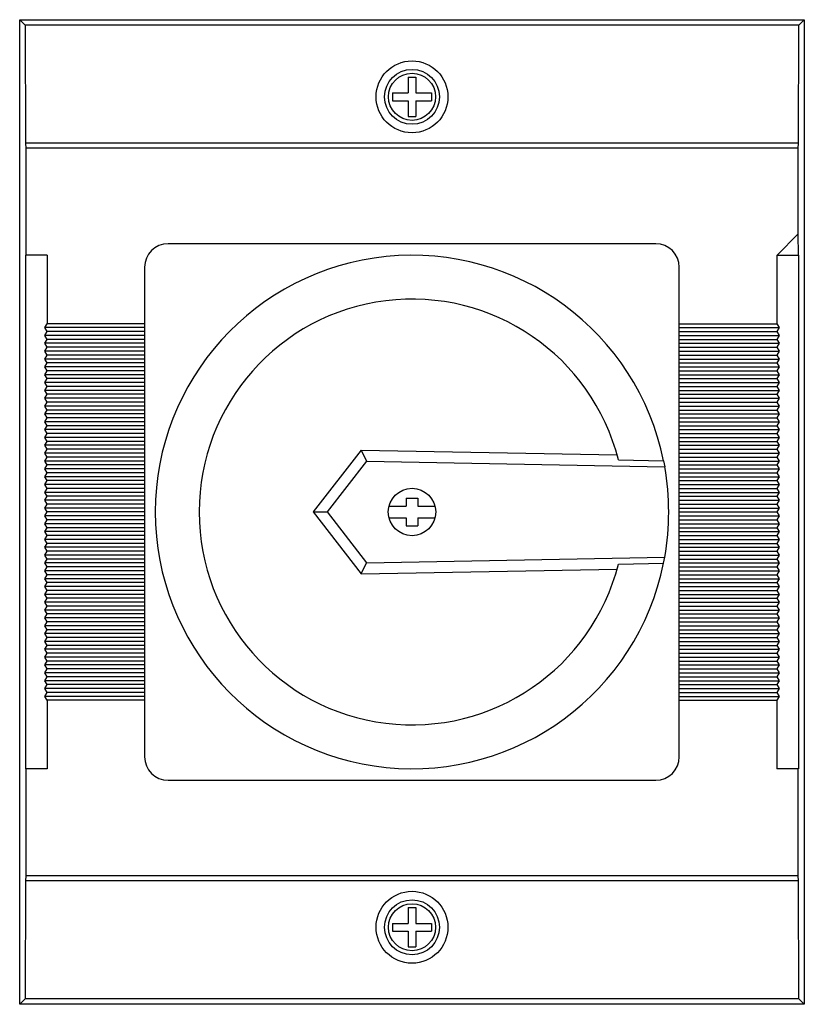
# Model space of a CAD drawing. Header units: millimetres. Extents: x -100 to 0, y 0 to 126.
import ezdxf

# ---------------------------------------------------------------- set-up
doc = ezdxf.new("R2010")
doc.units = ezdxf.units.MM

msp = doc.modelspace()

# ---------------------------------------------------------------- linework, layer by layer
at = {"color": 7, "linetype": 'Continuous', "lineweight": 25}
for p, q in [((-100, 0), (-100, 125.5)), ((-99.32, 124.82), (-100, 125.5)), ((-100, 125.5), (0, 125.5)), ((-0.68, 124.82), (0, 125.5)), ((0, 125.5), (0, 0)), ((-99.32, 124.82), (-99.24, 109.77)), ((-0.68, 124.82), (-99.32, 124.82)), ((-0.76, 109.77), (-0.68, 124.82)), ((-50.5, 118.17), (-49.5, 118.17)), ((-50.5, 118.17), (-50.5, 116.17)), ((-49.5, 118.17), (-49.5, 116.17)), ((-52.5, 116.17), (-50.5, 116.17)), ((-52.5, 116.17), (-52.5, 115.17)), ((-49.5, 116.17), (-47.5, 116.17)), ((-47.5, 116.17), (-47.5, 115.17)), ((-52.5, 115.17), (-50.5, 115.17)), ((-50.5, 115.17), (-50.5, 113.17)), ((-49.5, 115.17), (-49.5, 113.17)), ((-49.5, 115.17), (-47.5, 115.17)), ((-50.5, 113.17), (-49.5, 113.17)), ((-99.24, 109.77), (-99.23, 109.12)), ((-0.76, 109.77), (-99.24, 109.77)), ((-0.77, 109.12), (-0.76, 109.77)), ((-99.23, 109.12), (-99.23, 95.5)), ((-0.77, 109.12), (-99.23, 109.12)), ((-0.77, 98.21), (-0.77, 109.12)), ((-3.48, 95.5), (-0.77, 98.21)), ((-0.72, 95.5), (-0.77, 98.21)), ((-18.93, 96.95), (-81.08, 96.95)), ((-99.28, 95.5), (-99.28, 30)), ((-96.48, 95.5), (-99.28, 95.5)), ((-96.48, 95.5), (-96.48, 86.75)), ((-3.52, 95.5), (-0.72, 95.5)), ((-3.52, 95.5), (-3.52, 86.75)), ((-0.72, 95.5), (-0.72, 30)), ((-84.08, 93.95), (-84.08, 31.55)), ((-15.93, 31.55), (-15.93, 93.95)), ((-96.79, 86.25), (-96.48, 86.75)), ((-84.08, 86.75), (-96.48, 86.75)), ((-15.93, 86.75), (-3.52, 86.75)), ((-3.52, 86.75), (-3.21, 86.25)), ((-96.48, 85.75), (-96.79, 86.25)), ((-84.08, 86.25), (-96.79, 86.25)), ((-96.79, 85.25), (-96.48, 85.75)), ((-84.08, 85.75), (-96.48, 85.75)), ((-15.93, 86.25), (-3.21, 86.25)), ((-15.93, 85.75), (-3.52, 85.75)), ((-3.21, 86.25), (-3.52, 85.75)), ((-3.52, 85.75), (-3.21, 85.25)), ((-96.48, 84.75), (-96.79, 85.25)), ((-84.08, 85.25), (-96.79, 85.25)), ((-96.79, 84.25), (-96.48, 84.75)), ((-96.48, 83.75), (-96.79, 84.25)), ((-84.08, 84.25), (-96.79, 84.25)), ((-84.08, 84.75), (-96.48, 84.75)), ((-15.93, 85.25), (-3.21, 85.25)), ((-15.93, 84.75), (-3.52, 84.75)), ((-15.93, 84.25), (-3.21, 84.25)), ((-3.21, 85.25), (-3.52, 84.75)), ((-3.52, 84.75), (-3.21, 84.25)), ((-3.21, 84.25), (-3.52, 83.75)), ((-96.79, 83.25), (-96.48, 83.75)), ((-96.48, 82.75), (-96.79, 83.25)), ((-84.08, 83.25), (-96.79, 83.25)), ((-84.08, 83.75), (-96.48, 83.75)), ((-15.93, 83.75), (-3.52, 83.75)), ((-15.93, 83.25), (-3.21, 83.25)), ((-3.52, 83.75), (-3.21, 83.25)), ((-3.21, 83.25), (-3.52, 82.75)), ((-96.79, 82.25), (-96.48, 82.75)), ((-96.48, 81.75), (-96.79, 82.25)), ((-84.08, 82.25), (-96.79, 82.25)), ((-96.79, 81.25), (-96.48, 81.75)), ((-84.08, 82.75), (-96.48, 82.75)), ((-84.08, 81.75), (-96.48, 81.75)), ((-15.93, 82.75), (-3.52, 82.75)), ((-15.93, 82.25), (-3.21, 82.25)), ((-15.93, 81.75), (-3.52, 81.75)), ((-3.52, 82.75), (-3.21, 82.25)), ((-3.21, 82.25), (-3.52, 81.75)), ((-3.52, 81.75), (-3.21, 81.25)), ((-96.48, 80.75), (-96.79, 81.25)), ((-84.08, 81.25), (-96.79, 81.25)), ((-96.79, 80.25), (-96.48, 80.75)), ((-84.08, 80.75), (-96.48, 80.75)), ((-15.93, 81.25), (-3.21, 81.25)), ((-15.93, 80.75), (-3.52, 80.75)), ((-3.21, 81.25), (-3.52, 80.75)), ((-3.52, 80.75), (-3.21, 80.25)), ((-96.48, 79.75), (-96.79, 80.25)), ((-84.08, 80.25), (-96.79, 80.25)), ((-96.79, 79.25), (-96.48, 79.75)), ((-96.48, 78.75), (-96.79, 79.25)), ((-84.08, 79.25), (-96.79, 79.25)), ((-84.08, 79.75), (-96.48, 79.75)), ((-15.93, 80.25), (-3.21, 80.25)), ((-15.93, 79.75), (-3.52, 79.75)), ((-15.93, 79.25), (-3.21, 79.25)), ((-3.21, 80.25), (-3.52, 79.75)), ((-3.52, 79.75), (-3.21, 79.25)), ((-3.21, 79.25), (-3.52, 78.75)), ((-96.79, 78.25), (-96.48, 78.75)), ((-96.48, 77.75), (-96.79, 78.25)), ((-84.08, 78.25), (-96.79, 78.25)), ((-84.08, 78.75), (-96.48, 78.75)), ((-15.93, 78.75), (-3.52, 78.75)), ((-15.93, 78.25), (-3.21, 78.25)), ((-3.52, 78.75), (-3.21, 78.25)), ((-3.21, 78.25), (-3.52, 77.75)), ((-96.79, 77.25), (-96.48, 77.75)), ((-96.48, 76.75), (-96.79, 77.25)), ((-84.08, 77.25), (-96.79, 77.25)), ((-96.79, 76.25), (-96.48, 76.75)), ((-84.08, 77.75), (-96.48, 77.75)), ((-84.08, 76.75), (-96.48, 76.75)), ((-15.93, 77.75), (-3.52, 77.75)), ((-15.93, 77.25), (-3.21, 77.25)), ((-15.93, 76.75), (-3.52, 76.75)), ((-3.52, 77.75), (-3.21, 77.25)), ((-3.21, 77.25), (-3.52, 76.75)), ((-3.52, 76.75), (-3.21, 76.25)), ((-96.48, 75.75), (-96.79, 76.25)), ((-84.08, 76.25), (-96.79, 76.25)), ((-96.79, 75.25), (-96.48, 75.75)), ((-84.08, 75.75), (-96.48, 75.75)), ((-15.93, 76.25), (-3.21, 76.25)), ((-15.93, 75.75), (-3.52, 75.75)), ((-3.21, 76.25), (-3.52, 75.75)), ((-3.52, 75.75), (-3.21, 75.25)), ((-96.48, 74.75), (-96.79, 75.25)), ((-84.08, 75.25), (-96.79, 75.25)), ((-96.79, 74.25), (-96.48, 74.75)), ((-96.48, 73.75), (-96.79, 74.25)), ((-84.08, 74.25), (-96.79, 74.25)), ((-84.08, 74.75), (-96.48, 74.75)), ((-15.93, 75.25), (-3.21, 75.25)), ((-15.93, 74.75), (-3.52, 74.75)), ((-15.93, 74.25), (-3.21, 74.25)), ((-3.21, 75.25), (-3.52, 74.75)), ((-3.52, 74.75), (-3.21, 74.25)), ((-3.21, 74.25), (-3.52, 73.75)), ((-96.79, 73.25), (-96.48, 73.75)), ((-96.48, 72.75), (-96.79, 73.25)), ((-84.08, 73.25), (-96.79, 73.25)), ((-84.08, 73.75), (-96.48, 73.75)), ((-15.93, 73.75), (-3.52, 73.75)), ((-15.93, 73.25), (-3.21, 73.25)), ((-3.52, 73.75), (-3.21, 73.25)), ((-3.21, 73.25), (-3.52, 72.75)), ((-96.79, 72.25), (-96.48, 72.75)), ((-96.48, 71.75), (-96.79, 72.25)), ((-84.08, 72.25), (-96.79, 72.25)), ((-96.79, 71.25), (-96.48, 71.75)), ((-84.08, 72.75), (-96.48, 72.75)), ((-84.08, 71.75), (-96.48, 71.75)), ((-15.93, 72.75), (-3.52, 72.75)), ((-15.93, 72.25), (-3.21, 72.25)), ((-15.93, 71.75), (-3.52, 71.75)), ((-3.52, 72.75), (-3.21, 72.25)), ((-3.21, 72.25), (-3.52, 71.75)), ((-3.52, 71.75), (-3.21, 71.25)), ((-96.48, 70.75), (-96.79, 71.25)), ((-84.08, 71.25), (-96.79, 71.25)), ((-96.79, 70.25), (-96.48, 70.75)), ((-84.08, 70.75), (-96.48, 70.75)), ((-56.48, 70.63), (-62.59, 62.75)), ((-56.48, 70.63), (-55.8, 69.21)), ((-56.48, 70.63), (-23.87, 70.03)), ((-15.93, 71.25), (-3.21, 71.25)), ((-15.93, 70.75), (-3.52, 70.75)), ((-3.21, 71.25), (-3.52, 70.75)), ((-3.52, 70.75), (-3.21, 70.25)), ((-96.48, 69.75), (-96.79, 70.25)), ((-84.08, 70.25), (-96.79, 70.25)), ((-96.79, 69.25), (-96.48, 69.75)), ((-96.48, 68.75), (-96.79, 69.25)), ((-84.08, 69.25), (-96.79, 69.25)), ((-84.08, 69.75), (-96.48, 69.75)), ((-55.8, 69.21), (-60.8, 62.75)), ((-55.8, 69.21), (-17.78, 68.5)), ((-23.7, 69.38), (-17.93, 69.28)), ((-17.93, 69.28), (-17.78, 68.5)), ((-15.93, 70.25), (-3.21, 70.25)), ((-15.93, 69.75), (-3.52, 69.75)), ((-15.93, 69.25), (-3.21, 69.25)), ((-3.21, 70.25), (-3.52, 69.75)), ((-3.52, 69.75), (-3.21, 69.25)), ((-3.21, 69.25), (-3.52, 68.75)), ((-96.79, 68.25), (-96.48, 68.75)), ((-96.48, 67.75), (-96.79, 68.25)), ((-84.08, 68.25), (-96.79, 68.25)), ((-84.08, 68.75), (-96.48, 68.75)), ((-15.93, 68.75), (-3.52, 68.75)), ((-15.93, 68.25), (-3.21, 68.25)), ((-3.52, 68.75), (-3.21, 68.25)), ((-3.21, 68.25), (-3.52, 67.75)), ((-96.79, 67.25), (-96.48, 67.75)), ((-96.48, 66.75), (-96.79, 67.25)), ((-84.08, 67.25), (-96.79, 67.25)), ((-96.79, 66.25), (-96.48, 66.75)), ((-84.08, 67.75), (-96.48, 67.75)), ((-84.08, 66.75), (-96.48, 66.75)), ((-15.93, 67.75), (-3.52, 67.75)), ((-15.93, 67.25), (-3.21, 67.25)), ((-15.93, 66.75), (-3.52, 66.75)), ((-3.52, 67.75), (-3.21, 67.25)), ((-3.21, 67.25), (-3.52, 66.75)), ((-3.52, 66.75), (-3.21, 66.25)), ((-96.48, 65.75), (-96.79, 66.25)), ((-84.08, 66.25), (-96.79, 66.25)), ((-96.79, 65.25), (-96.48, 65.75)), ((-84.08, 65.75), (-96.48, 65.75)), ((-15.93, 66.25), (-3.21, 66.25)), ((-15.93, 65.75), (-3.52, 65.75)), ((-3.21, 66.25), (-3.52, 65.75)), ((-3.52, 65.75), (-3.21, 65.25)), ((-96.48, 64.75), (-96.79, 65.25)), ((-84.08, 65.25), (-96.79, 65.25)), ((-96.79, 64.25), (-96.48, 64.75)), ((-96.48, 63.75), (-96.79, 64.25)), ((-84.08, 64.25), (-96.79, 64.25)), ((-84.08, 64.75), (-96.48, 64.75)), ((-50.75, 64.5), (-49.25, 64.5)), ((-50.75, 64.5), (-50.75, 63.5)), ((-49.25, 64.5), (-49.25, 63.5)), ((-15.93, 65.25), (-3.21, 65.25)), ((-15.93, 64.75), (-3.52, 64.75)), ((-15.93, 64.25), (-3.21, 64.25)), ((-3.21, 65.25), (-3.52, 64.75)), ((-3.52, 64.75), (-3.21, 64.25)), ((-3.21, 64.25), (-3.52, 63.75)), ((-96.79, 63.25), (-96.48, 63.75)), ((-96.48, 62.75), (-96.79, 63.25)), ((-84.08, 63.25), (-96.79, 63.25)), ((-96.79, 62.25), (-96.48, 62.75)), ((-84.08, 63.75), (-96.48, 63.75)), ((-84.08, 62.75), (-96.48, 62.75)), ((-62.59, 62.75), (-60.8, 62.75)), ((-62.59, 62.75), (-56.48, 54.87)), ((-60.8, 62.75), (-55.8, 56.29)), ((-52.93, 63.5), (-50.75, 63.5)), ((-49.25, 63.5), (-47.07, 63.5)), ((-15.93, 63.75), (-3.52, 63.75)), ((-15.93, 63.25), (-3.21, 63.25)), ((-15.93, 62.75), (-3.52, 62.75)), ((-3.52, 63.75), (-3.21, 63.25)), ((-3.21, 63.25), (-3.52, 62.75)), ((-3.52, 62.75), (-3.21, 62.25)), ((-96.48, 61.75), (-96.79, 62.25)), ((-84.08, 62.25), (-96.79, 62.25)), ((-96.79, 61.25), (-96.48, 61.75)), ((-84.08, 61.75), (-96.48, 61.75)), ((-52.93, 62), (-50.75, 62)), ((-50.75, 62), (-50.75, 61)), ((-49.25, 62), (-49.25, 61)), ((-49.25, 62), (-47.07, 62)), ((-15.93, 62.25), (-3.21, 62.25)), ((-15.93, 61.75), (-3.52, 61.75)), ((-3.21, 62.25), (-3.52, 61.75)), ((-3.52, 61.75), (-3.21, 61.25)), ((-96.48, 60.75), (-96.79, 61.25)), ((-84.08, 61.25), (-96.79, 61.25)), ((-96.79, 60.25), (-96.48, 60.75)), ((-96.48, 59.75), (-96.79, 60.25)), ((-84.08, 60.25), (-96.79, 60.25)), ((-84.08, 60.75), (-96.48, 60.75)), ((-50.75, 61), (-49.25, 61)), ((-15.93, 61.25), (-3.21, 61.25)), ((-15.93, 60.75), (-3.52, 60.75)), ((-15.93, 60.25), (-3.21, 60.25)), ((-3.21, 61.25), (-3.52, 60.75)), ((-3.52, 60.75), (-3.21, 60.25)), ((-3.21, 60.25), (-3.52, 59.75)), ((-96.79, 59.25), (-96.48, 59.75)), ((-96.48, 58.75), (-96.79, 59.25)), ((-84.08, 59.25), (-96.79, 59.25)), ((-84.08, 59.75), (-96.48, 59.75)), ((-15.93, 59.75), (-3.52, 59.75)), ((-15.93, 59.25), (-3.21, 59.25)), ((-3.52, 59.75), (-3.21, 59.25)), ((-3.21, 59.25), (-3.52, 58.75)), ((-96.79, 58.25), (-96.48, 58.75)), ((-96.48, 57.75), (-96.79, 58.25)), ((-84.08, 58.25), (-96.79, 58.25)), ((-96.79, 57.25), (-96.48, 57.75)), ((-84.08, 58.75), (-96.48, 58.75)), ((-84.08, 57.75), (-96.48, 57.75)), ((-15.93, 58.75), (-3.52, 58.75)), ((-15.93, 58.25), (-3.21, 58.25)), ((-15.93, 57.75), (-3.52, 57.75)), ((-3.52, 58.75), (-3.21, 58.25)), ((-3.21, 58.25), (-3.52, 57.75)), ((-3.52, 57.75), (-3.21, 57.25)), ((-96.48, 56.75), (-96.79, 57.25)), ((-84.08, 57.25), (-96.79, 57.25)), ((-96.79, 56.25), (-96.48, 56.75)), ((-84.08, 56.75), (-96.48, 56.75)), ((-55.8, 56.29), (-17.78, 57)), ((-17.93, 56.22), (-17.78, 57)), ((-15.93, 57.25), (-3.21, 57.25)), ((-15.93, 56.75), (-3.52, 56.75)), ((-3.21, 57.25), (-3.52, 56.75)), ((-3.52, 56.75), (-3.21, 56.25)), ((-96.48, 55.75), (-96.79, 56.25)), ((-84.08, 56.25), (-96.79, 56.25)), ((-96.79, 55.25), (-96.48, 55.75)), ((-96.48, 54.75), (-96.79, 55.25)), ((-84.08, 55.25), (-96.79, 55.25)), ((-84.08, 55.75), (-96.48, 55.75)), ((-56.48, 54.87), (-55.8, 56.29)), ((-56.48, 54.87), (-23.87, 55.47)), ((-23.7, 56.12), (-17.93, 56.22)), ((-15.93, 56.25), (-3.21, 56.25)), ((-15.93, 55.75), (-3.52, 55.75)), ((-15.93, 55.25), (-3.21, 55.25)), ((-3.21, 56.25), (-3.52, 55.75)), ((-3.52, 55.75), (-3.21, 55.25)), ((-3.21, 55.25), (-3.52, 54.75)), ((-96.79, 54.25), (-96.48, 54.75)), ((-96.48, 53.75), (-96.79, 54.25)), ((-84.08, 54.25), (-96.79, 54.25)), ((-84.08, 54.75), (-96.48, 54.75)), ((-15.93, 54.75), (-3.52, 54.75)), ((-15.93, 54.25), (-3.21, 54.25)), ((-3.52, 54.75), (-3.21, 54.25)), ((-3.21, 54.25), (-3.52, 53.75)), ((-96.79, 53.25), (-96.48, 53.75)), ((-96.48, 52.75), (-96.79, 53.25)), ((-84.08, 53.25), (-96.79, 53.25)), ((-96.79, 52.25), (-96.48, 52.75)), ((-84.08, 53.75), (-96.48, 53.75)), ((-84.08, 52.75), (-96.48, 52.75)), ((-15.93, 53.75), (-3.52, 53.75)), ((-15.93, 53.25), (-3.21, 53.25)), ((-15.93, 52.75), (-3.52, 52.75)), ((-3.52, 53.75), (-3.21, 53.25)), ((-3.21, 53.25), (-3.52, 52.75)), ((-3.52, 52.75), (-3.21, 52.25)), ((-96.48, 51.75), (-96.79, 52.25)), ((-84.08, 52.25), (-96.79, 52.25)), ((-96.79, 51.25), (-96.48, 51.75)), ((-84.08, 51.75), (-96.48, 51.75)), ((-15.93, 52.25), (-3.21, 52.25)), ((-15.93, 51.75), (-3.52, 51.75)), ((-3.21, 52.25), (-3.52, 51.75)), ((-3.52, 51.75), (-3.21, 51.25)), ((-96.48, 50.75), (-96.79, 51.25)), ((-84.08, 51.25), (-96.79, 51.25)), ((-96.79, 50.25), (-96.48, 50.75)), ((-96.48, 49.75), (-96.79, 50.25)), ((-84.08, 50.25), (-96.79, 50.25)), ((-84.08, 50.75), (-96.48, 50.75)), ((-15.93, 51.25), (-3.21, 51.25)), ((-15.93, 50.75), (-3.52, 50.75)), ((-15.93, 50.25), (-3.21, 50.25)), ((-3.21, 51.25), (-3.52, 50.75)), ((-3.52, 50.75), (-3.21, 50.25)), ((-3.21, 50.25), (-3.52, 49.75)), ((-96.79, 49.25), (-96.48, 49.75)), ((-96.48, 48.75), (-96.79, 49.25)), ((-84.08, 49.25), (-96.79, 49.25)), ((-84.08, 49.75), (-96.48, 49.75)), ((-15.93, 49.75), (-3.52, 49.75)), ((-15.93, 49.25), (-3.21, 49.25)), ((-3.52, 49.75), (-3.21, 49.25)), ((-3.21, 49.25), (-3.52, 48.75)), ((-96.79, 48.25), (-96.48, 48.75)), ((-96.48, 47.75), (-96.79, 48.25)), ((-84.08, 48.25), (-96.79, 48.25)), ((-96.79, 47.25), (-96.48, 47.75)), ((-84.08, 48.75), (-96.48, 48.75)), ((-84.08, 47.75), (-96.48, 47.75)), ((-15.93, 48.75), (-3.52, 48.75)), ((-15.93, 48.25), (-3.21, 48.25)), ((-15.93, 47.75), (-3.52, 47.75)), ((-3.52, 48.75), (-3.21, 48.25)), ((-3.21, 48.25), (-3.52, 47.75)), ((-3.52, 47.75), (-3.21, 47.25)), ((-96.48, 46.75), (-96.79, 47.25)), ((-84.08, 47.25), (-96.79, 47.25)), ((-96.79, 46.25), (-96.48, 46.75)), ((-84.08, 46.75), (-96.48, 46.75)), ((-15.93, 47.25), (-3.21, 47.25)), ((-15.93, 46.75), (-3.52, 46.75)), ((-3.21, 47.25), (-3.52, 46.75)), ((-3.52, 46.75), (-3.21, 46.25)), ((-96.48, 45.75), (-96.79, 46.25)), ((-84.08, 46.25), (-96.79, 46.25)), ((-96.79, 45.25), (-96.48, 45.75)), ((-96.48, 44.75), (-96.79, 45.25)), ((-84.08, 45.25), (-96.79, 45.25)), ((-84.08, 45.75), (-96.48, 45.75)), ((-15.93, 46.25), (-3.21, 46.25)), ((-15.93, 45.75), (-3.52, 45.75)), ((-15.93, 45.25), (-3.21, 45.25)), ((-3.21, 46.25), (-3.52, 45.75)), ((-3.52, 45.75), (-3.21, 45.25)), ((-3.21, 45.25), (-3.52, 44.75)), ((-96.79, 44.25), (-96.48, 44.75)), ((-96.48, 43.75), (-96.79, 44.25)), ((-84.08, 44.25), (-96.79, 44.25)), ((-84.08, 44.75), (-96.48, 44.75)), ((-15.93, 44.75), (-3.52, 44.75)), ((-15.93, 44.25), (-3.21, 44.25)), ((-3.52, 44.75), (-3.21, 44.25)), ((-3.21, 44.25), (-3.52, 43.75)), ((-96.79, 43.25), (-96.48, 43.75)), ((-96.48, 42.75), (-96.79, 43.25)), ((-84.08, 43.25), (-96.79, 43.25)), ((-96.79, 42.25), (-96.48, 42.75)), ((-84.08, 43.75), (-96.48, 43.75)), ((-84.08, 42.75), (-96.48, 42.75)), ((-15.93, 43.75), (-3.52, 43.75)), ((-15.93, 43.25), (-3.21, 43.25)), ((-15.93, 42.75), (-3.52, 42.75)), ((-3.52, 43.75), (-3.21, 43.25)), ((-3.21, 43.25), (-3.52, 42.75)), ((-3.52, 42.75), (-3.21, 42.25)), ((-96.48, 41.75), (-96.79, 42.25)), ((-84.08, 42.25), (-96.79, 42.25)), ((-96.79, 41.25), (-96.48, 41.75)), ((-84.08, 41.75), (-96.48, 41.75)), ((-15.93, 42.25), (-3.21, 42.25)), ((-15.93, 41.75), (-3.52, 41.75)), ((-3.21, 42.25), (-3.52, 41.75)), ((-3.52, 41.75), (-3.21, 41.25)), ((-96.48, 40.75), (-96.79, 41.25)), ((-84.08, 41.25), (-96.79, 41.25)), ((-96.79, 40.25), (-96.48, 40.75)), ((-96.48, 39.75), (-96.79, 40.25)), ((-84.08, 40.25), (-96.79, 40.25)), ((-84.08, 40.75), (-96.48, 40.75)), ((-15.93, 41.25), (-3.21, 41.25)), ((-15.93, 40.75), (-3.52, 40.75)), ((-15.93, 40.25), (-3.21, 40.25)), ((-3.21, 41.25), (-3.52, 40.75)), ((-3.52, 40.75), (-3.21, 40.25)), ((-3.21, 40.25), (-3.52, 39.75)), ((-96.79, 39.25), (-96.48, 39.75)), ((-96.48, 38.75), (-96.79, 39.25)), ((-84.08, 39.25), (-96.79, 39.25)), ((-84.08, 39.75), (-96.48, 39.75)), ((-15.93, 39.75), (-3.52, 39.75)), ((-15.93, 39.25), (-3.21, 39.25)), ((-3.52, 39.75), (-3.21, 39.25)), ((-3.21, 39.25), (-3.52, 38.75)), ((-96.48, 38.75), (-96.48, 30)), ((-84.08, 38.75), (-96.48, 38.75)), ((-15.93, 38.75), (-3.52, 38.75)), ((-3.52, 38.75), (-3.52, 30)), ((-96.48, 30), (-99.28, 30)), ((-99.23, 30), (-99.23, 16.38)), ((-0.72, 30), (-3.52, 30)), ((-0.77, 16.38), (-0.77, 30)), ((-81.08, 28.55), (-18.93, 28.55)), ((-99.23, 16.38), (-99.24, 15.73)), ((-0.77, 16.38), (-99.23, 16.38)), ((-0.76, 15.73), (-0.77, 16.38)), ((-99.24, 15.73), (-99.32, 0.68)), ((-0.76, 15.73), (-99.24, 15.73)), ((-0.68, 0.68), (-0.76, 15.73)), ((-50.5, 12.32), (-49.5, 12.32)), ((-50.5, 12.32), (-50.5, 10.32)), ((-49.5, 12.32), (-49.5, 10.32)), ((-52.5, 10.32), (-50.5, 10.32)), ((-52.5, 10.32), (-52.5, 9.32)), ((-49.5, 10.32), (-47.5, 10.32)), ((-47.5, 10.32), (-47.5, 9.32)), ((-52.5, 9.32), (-50.5, 9.32)), ((-50.5, 9.32), (-50.5, 7.33)), ((-49.5, 9.32), (-49.5, 7.33)), ((-49.5, 9.32), (-47.5, 9.32)), ((-50.5, 7.33), (-49.5, 7.33)), ((-99.32, 0.68), (-100, 0)), ((0, 0), (-100, 0)), ((-0.68, 0.68), (-99.32, 0.68)), ((-0.68, 0.68), (0, 0))]:
    msp.add_line(p, q, dxfattribs=at)
for centre, radius in [((-50, 115.67), 4.58), ((-50, 115.67), 3.5), ((-50, 115.67), 3), ((-50, 62.75), 3.02), ((-50, 9.82), 4.58), ((-50, 9.82), 3.5), ((-50, 9.82), 3)]:
    msp.add_circle(centre, radius, dxfattribs=at)
for centre, radius, start, end in [((-81.08, 93.95), 3, 90, 180), ((-18.93, 93.95), 3, 0, 90), ((-50, 62.75), 32.72, 11.5051, 348.4949), ((-50, 62.75), 27.13, 14.1577, 345.8423), ((-50, 62.75), 32.72, 349.8802, 10.1198), ((-81.08, 31.55), 3, 180, 270), ((-18.93, 31.55), 3, 270, 0)]:
    msp.add_arc(centre, radius, start, end, dxfattribs=at)

doc.saveas('drawing.dxf')
